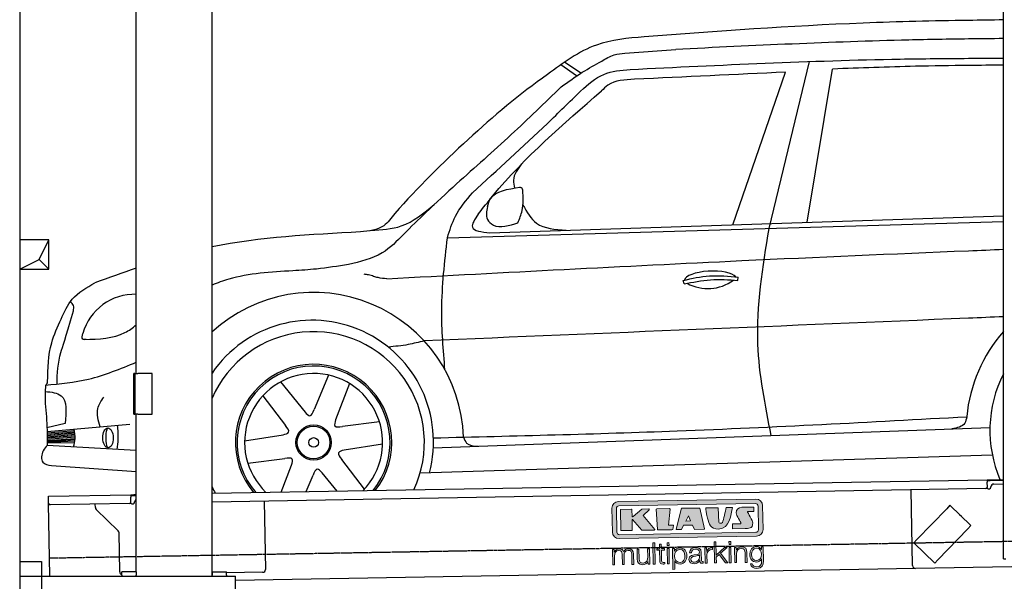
# Model space of a CAD drawing. Header units: millimetres. Extents: x 1073 to 6773, y 5991 to 11616.
# Tile 2 of 4: x 1073 to 4451, y 7995 to 9922. Entities that reach past the tile are written whole.
import ezdxf

# ---------------------------------------------------------------- set-up
doc = ezdxf.new("R2010")
doc.units = ezdxf.units.MM
doc.linetypes.add('GEN3', pattern=[6.25, 5, -1.25])
doc.layers.get('0').update_dxf_attribs({"lineweight": 25})
doc.layers.add('3', color=6, linetype='GEN3', lineweight=25)
doc.layers.add('breakthrough', color=1, linetype='Continuous', lineweight=25)
doc.layers.add('Car', color=10, linetype='Continuous')
doc.layers.add('Logo', color=7, linetype='Continuous')

# ---------------------------------------------------------------- blocks, each defined once
blk = doc.blocks.new('KLAUS')
at = {"layer": 'Logo', "true_color": 0x7b7b7a}
h = blk.add_hatch(color=8, dxfattribs=at)
h.dxf.hatch_style = 2
edge = h.paths.add_edge_path()
edge.add_spline(control_points=[(3.6, 29.09), (2.88, 29.09), (2.3, 28.51), (2.3, 27.8), (2.3, 27.8), (2.3, 16.11), (2.3, 16.11), (2.3, 15.39), (2.88, 14.81), (3.6, 14.81), (3.6, 14.81), (71.16, 14.81), (71.16, 14.81), (71.88, 14.81), (72.46, 15.39), (72.46, 16.11), (72.46, 16.11), (72.46, 27.8), (72.46, 27.8), (72.46, 28.51), (71.88, 29.09), (71.16, 29.09), (71.16, 29.09), (3.6, 29.09), (3.6, 29.09), (3.6, 29.09), (3.6, 29.09), (3.6, 29.09)], knot_values=[0, 0, 0, 0, 1, 1, 1, 2, 2, 2, 3, 3, 3, 4, 4, 4, 5, 5, 5, 6, 6, 6, 7, 7, 7, 8, 8, 8, 9, 9, 9, 9], degree=3, periodic=0)
edge = h.paths.add_edge_path()
edge.add_spline(control_points=[(3.35, 31.23), (3.35, 31.23), (71.47, 31.23), (71.47, 31.23), (73.26, 31.23), (74.71, 29.77), (74.71, 27.99), (74.71, 27.99), (74.71, 16.17), (74.71, 16.17), (74.71, 14.38), (73.26, 12.93), (71.47, 12.93), (71.47, 12.93), (3.35, 12.93), (3.35, 12.93), (1.56, 12.93), (0.11, 14.38), (0.11, 16.17), (0.11, 16.17), (0.11, 27.99), (0.11, 27.99), (0.11, 29.77), (1.56, 31.23), (3.35, 31.23), (3.35, 31.23), (3.35, 31.23), (3.35, 31.23)], knot_values=[0, 0, 0, 0, 1, 1, 1, 2, 2, 2, 3, 3, 3, 4, 4, 4, 5, 5, 5, 6, 6, 6, 7, 7, 7, 8, 8, 8, 9, 9, 9, 9], degree=3, periodic=0)
h = blk.add_hatch(color=8, dxfattribs=at)
h.dxf.hatch_style = 2
edge = h.paths.add_edge_path()
edge.add_spline(control_points=[(4.5, 27.33), (4.5, 27.33), (9.7, 27.33), (9.7, 27.33), (9.84, 27.33), (9.96, 27.22), (9.96, 27.08), (9.96, 27.08), (9.96, 23.69), (9.96, 23.69), (9.96, 23.69), (9.94, 23.64), (10.04, 23.59), (10.14, 23.53), (10.2, 23.57), (10.2, 23.57), (10.2, 23.57), (10.51, 23.75), (10.51, 23.75), (10.51, 23.75), (14.94, 27.33), (14.94, 27.33), (14.94, 27.33), (18.41, 27.33), (18.41, 27.33), (18.41, 27.33), (18.49, 27.33), (18.56, 27.2), (18.65, 27.04), (18.53, 26.91), (18.53, 26.91), (18.53, 26.91), (15.49, 24.11), (15.49, 24.11), (15.49, 24.11), (21.14, 17.06), (21.14, 17.06), (21.14, 17.06), (21.13, 16.91), (21.13, 16.91), (21.08, 16.84), (20.99, 16.82), (20.99, 16.82), (20.99, 16.82), (14.7, 16.82), (14.7, 16.82), (14.7, 16.82), (10.26, 22.17), (10.26, 22.17), (10.26, 22.17), (10.19, 22.24), (10.08, 22.21), (9.97, 22.18), (9.96, 22.11), (9.96, 22.11), (9.96, 22.11), (9.96, 17.08), (9.96, 17.08), (9.96, 16.94), (9.84, 16.82), (9.7, 16.82), (9.7, 16.82), (4.5, 16.82), (4.5, 16.82), (4.36, 16.82), (4.25, 16.94), (4.25, 17.08), (4.25, 17.08), (4.25, 27.08), (4.25, 27.08), (4.25, 27.22), (4.36, 27.33), (4.5, 27.33), (4.5, 27.33), (4.5, 27.33), (4.5, 27.33)], knot_values=[0, 0, 0, 0, 1, 1, 1, 2, 2, 2, 3, 3, 3, 4, 4, 4, 5, 5, 5, 6, 6, 6, 7, 7, 7, 8, 8, 8, 9, 9, 9, 10, 10, 10, 11, 11, 11, 12, 12, 12, 13, 13, 13, 14, 14, 14, 15, 15, 15, 16, 16, 16, 17, 17, 17, 18, 18, 18, 19, 19, 19, 20, 20, 20, 21, 21, 21, 22, 22, 22, 23, 23, 23, 24, 24, 24, 25, 25, 25, 25], degree=3, periodic=0)
h = blk.add_hatch(color=8, dxfattribs=at)
h.dxf.hatch_style = 2
h.paths.add_polyline_path([(22.42, 17.06), (21.97, 27.15), (22.24, 27.33), (28.55, 27.33), (28.86, 26.97), (28.01, 19.08), (30.26, 19.07), (30.44, 18.95), (30.08, 16.95), (29.49, 16.82), (22.6, 16.82)])
h = blk.add_hatch(color=8, dxfattribs=at)
h.paths.add_polyline_path([(36.52, 21.01), (38.93, 21.01), (37.87, 23.57)])
h.paths.add_polyline_path([(34.52, 27.33), (43.65, 27.33), (45.76, 16.94), (45.57, 16.82), (40.83, 16.82), (39.89, 18.95), (35.42, 18.95), (34.27, 16.82), (31.78, 16.82), (31.66, 17)])
h = blk.add_hatch(color=8, dxfattribs=at)
h.dxf.hatch_style = 2
edge = h.paths.add_edge_path()
edge.add_spline(control_points=[(52.69, 27.32), (52.69, 27.32), (52.88, 20.14), (52.88, 20.14), (53.01, 19.89), (53.2, 19.77), (53.43, 19.71), (53.91, 19.59), (54.43, 19.57), (54.64, 20.03), (55.23, 21.34), (56.27, 25.45), (56.6, 27.33), (56.6, 27.33), (59.77, 27.33), (59.77, 27.33), (58.77, 23.9), (58.56, 16.82), (52.63, 16.76), (48.72, 16.72), (48.01, 19.35), (47.27, 22.24), (46.89, 23.68), (46.54, 27.33), (46.54, 27.33), (46.54, 27.33), (52.69, 27.32), (52.69, 27.32), (52.69, 27.32), (52.69, 27.32), (52.69, 27.32)], knot_values=[0, 0, 0, 0, 1, 1, 1, 2, 2, 2, 3, 3, 3, 4, 4, 4, 5, 5, 5, 6, 6, 6, 7, 7, 7, 8, 8, 8, 9, 9, 9, 10, 10, 10, 10], degree=3, periodic=0)
h = blk.add_hatch(color=8, dxfattribs=at)
h.dxf.hatch_style = 2
edge = h.paths.add_edge_path()
edge.add_spline(control_points=[(64.46, 27.33), (64.46, 27.33), (70.31, 27.33), (70.31, 27.33), (70.31, 26.52), (70.31, 26.02), (70.31, 25.12), (70.31, 25.12), (67.3, 25.12), (67.3, 25.12), (67.24, 25.04), (67.25, 25.11), (67.25, 24.91), (67.25, 24.88), (69.73, 20.38), (69.73, 19.57), (69.73, 16.4), (67.22, 16.81), (65.9, 16.82), (65.9, 16.82), (59.59, 16.82), (59.59, 16.82), (59.59, 17.76), (59.59, 18.23), (59.59, 19.14), (59.59, 19.14), (63.75, 19.14), (63.75, 19.14), (63.82, 19.22), (63.81, 19.11), (63.81, 19.31), (63.81, 20.32), (61.58, 23.06), (61.58, 24.63), (61.58, 26.33), (62.83, 27.34), (64.46, 27.33), (64.46, 27.33), (64.46, 27.33), (64.46, 27.33)], knot_values=[0, 0, 0, 0, 1, 1, 1, 2, 2, 2, 3, 3, 3, 4, 4, 4, 5, 5, 5, 6, 6, 6, 7, 7, 7, 8, 8, 8, 9, 9, 9, 10, 10, 10, 11, 11, 11, 12, 12, 12, 13, 13, 13, 13], degree=3, periodic=0)
at = {"layer": 'Logo', "true_color": 0xef7c00}
h = blk.add_hatch(color=30, dxfattribs=at)
h.dxf.hatch_style = 2
h.paths.add_polyline_path([(20.07, 0), (20.99, 0), (20.99, 10.45), (20.07, 10.45)])
h = blk.add_hatch(color=30, dxfattribs=at)
h.dxf.hatch_style = 2
edge = h.paths.add_edge_path()
edge.add_spline(control_points=[(24.22, 9.82), (24.22, 9.82), (23.3, 9.82), (23.3, 9.82), (23.3, 9.82), (23.3, 7.55), (23.3, 7.55), (23.3, 7.55), (21.98, 7.55), (21.98, 7.55), (21.98, 7.55), (21.98, 6.78), (21.98, 6.78), (21.98, 6.78), (23.3, 6.78), (23.3, 6.78), (23.3, 6.78), (23.3, 1.61), (23.3, 1.61), (23.28, 0.32), (23.71, -0.09), (24.94, -0.09), (25.22, -0.09), (25.48, -0.06), (25.76, -0.06), (25.76, -0.06), (25.76, 0.73), (25.76, 0.73), (25.5, 0.7), (25.23, 0.69), (24.97, 0.69), (24.31, 0.73), (24.22, 1.08), (24.22, 1.68), (24.22, 1.68), (24.22, 6.78), (24.22, 6.78), (24.22, 6.78), (25.76, 6.78), (25.76, 6.78), (25.76, 6.78), (25.76, 7.55), (25.76, 7.55), (25.76, 7.55), (24.22, 7.55), (24.22, 7.55), (24.22, 7.55), (24.22, 9.82), (24.22, 9.82), (24.22, 9.82), (24.22, 9.82), (24.22, 9.82)], knot_values=[0, 0, 0, 0, 1, 1, 1, 2, 2, 2, 3, 3, 3, 4, 4, 4, 5, 5, 5, 6, 6, 6, 7, 7, 7, 8, 8, 8, 9, 9, 9, 10, 10, 10, 11, 11, 11, 12, 12, 12, 13, 13, 13, 14, 14, 14, 15, 15, 15, 16, 16, 16, 17, 17, 17, 17], degree=3, periodic=0)
h = blk.add_hatch(color=30, dxfattribs=at)
h.paths.add_polyline_path([(27.1, 0), (28.03, 0), (28.03, 7.55), (27.1, 7.55)])
h.paths.add_polyline_path([(27.1, 8.98), (28.03, 8.98), (28.03, 10.45), (27.1, 10.45)])
h = blk.add_hatch(color=30, dxfattribs=at)
h.dxf.hatch_style = 2
h.paths.add_polyline_path([(50.4, 0), (51.32, 0), (51.32, 2.87), (52.82, 4.11), (55.8, 0), (56.96, 0), (53.52, 4.76), (56.74, 7.55), (55.51, 7.55), (51.32, 3.89), (51.32, 10.45), (50.4, 10.45)])
h = blk.add_hatch(color=30, dxfattribs=at)
h.paths.add_polyline_path([(57.74, 0), (58.66, 0), (58.66, 7.55), (57.74, 7.55)])
h.paths.add_polyline_path([(57.74, 8.98), (58.66, 8.98), (58.66, 10.45), (57.74, 10.45)])
h = blk.add_hatch(color=30, dxfattribs=at)
h.dxf.hatch_style = 2
edge = h.paths.add_edge_path()
edge.add_spline(control_points=[(0, 0), (0, 0), (0.92, 0), (0.92, 0), (0.92, 0), (0.92, 4.22), (0.92, 4.22), (0.94, 5.8), (1.58, 7), (3.18, 7), (4.35, 7), (4.77, 6.15), (4.76, 5.12), (4.76, 5.12), (4.76, 0), (4.76, 0), (4.76, 0), (5.68, 0), (5.68, 0), (5.68, 0), (5.68, 4.27), (5.68, 4.27), (5.68, 5.68), (6.14, 7), (7.73, 7), (9.05, 7), (9.52, 6.32), (9.52, 5.08), (9.52, 5.08), (9.52, 0), (9.52, 0), (9.52, 0), (10.44, 0), (10.44, 0), (10.44, 0), (10.44, 5.12), (10.44, 5.12), (10.44, 6.91), (9.59, 7.77), (7.94, 7.77), (6.94, 7.77), (5.99, 7.29), (5.54, 6.3), (5.26, 7.29), (4.36, 7.77), (3.37, 7.77), (2.17, 7.77), (1.38, 7.19), (0.89, 6.28), (0.89, 6.28), (0.85, 6.28), (0.85, 6.28), (0.85, 6.28), (0.85, 7.55), (0.85, 7.55), (0.85, 7.55), (0, 7.55), (0, 7.55), (0, 7.55), (0, 0), (0, 0), (0, 0), (0, 0), (0, 0)], knot_values=[0, 0, 0, 0, 1, 1, 1, 2, 2, 2, 3, 3, 3, 4, 4, 4, 5, 5, 5, 6, 6, 6, 7, 7, 7, 8, 8, 8, 9, 9, 9, 10, 10, 10, 11, 11, 11, 12, 12, 12, 13, 13, 13, 14, 14, 14, 15, 15, 15, 16, 16, 16, 17, 17, 17, 18, 18, 18, 19, 19, 19, 20, 20, 20, 21, 21, 21, 21], degree=3, periodic=0)
h = blk.add_hatch(color=30, dxfattribs=at)
h.dxf.hatch_style = 2
edge = h.paths.add_edge_path()
edge.add_spline(control_points=[(18.31, 7.55), (18.31, 7.55), (17.39, 7.55), (17.39, 7.55), (17.39, 7.55), (17.39, 3.59), (17.39, 3.59), (17.39, 2.05), (16.7, 0.56), (15.12, 0.56), (13.66, 0.56), (13.15, 1.27), (13.1, 2.64), (13.1, 2.64), (13.1, 7.55), (13.1, 7.55), (13.1, 7.55), (12.18, 7.55), (12.18, 7.55), (12.18, 7.55), (12.18, 2.65), (12.18, 2.65), (12.18, 0.89), (12.93, -0.22), (14.83, -0.22), (15.96, -0.22), (16.95, 0.35), (17.44, 1.36), (17.44, 1.36), (17.47, 1.36), (17.47, 1.36), (17.47, 1.36), (17.47, 0), (17.47, 0), (17.47, 0), (18.31, 0), (18.31, 0), (18.31, 0), (18.31, 7.55), (18.31, 7.55), (18.31, 7.55), (18.31, 7.55), (18.31, 7.55)], knot_values=[0, 0, 0, 0, 1, 1, 1, 2, 2, 2, 3, 3, 3, 4, 4, 4, 5, 5, 5, 6, 6, 6, 7, 7, 7, 8, 8, 8, 9, 9, 9, 10, 10, 10, 11, 11, 11, 12, 12, 12, 13, 13, 13, 14, 14, 14, 14], degree=3, periodic=0)
h = blk.add_hatch(color=30, dxfattribs=at)
edge = h.paths.add_edge_path()
edge.add_spline(control_points=[(35.84, 3.78), (35.84, 2.21), (35.12, 0.56), (33.37, 0.56), (31.4, 0.56), (30.72, 2.21), (30.72, 3.78), (30.72, 5.49), (31.33, 7), (33.37, 7), (35.12, 7), (35.84, 5.34), (35.84, 3.78), (35.84, 3.78), (35.84, 3.78), (35.84, 3.78)], knot_values=[0, 0, 0, 0, 1, 1, 1, 2, 2, 2, 3, 3, 3, 4, 4, 4, 5, 5, 5, 5], degree=3, periodic=0)
edge = h.paths.add_edge_path()
edge.add_spline(control_points=[(29.79, -2.8), (29.79, -2.8), (30.72, -2.8), (30.72, -2.8), (30.72, -2.8), (30.72, 1.43), (30.72, 1.43), (30.72, 1.43), (30.74, 1.43), (30.74, 1.43), (31.14, 0.35), (32.24, -0.22), (33.37, -0.22), (35.66, -0.22), (36.76, 1.64), (36.76, 3.78), (36.76, 5.91), (35.66, 7.77), (33.37, 7.77), (32.15, 7.77), (31.1, 7.14), (30.67, 6.12), (30.67, 6.12), (30.64, 6.12), (30.64, 6.12), (30.64, 6.12), (30.64, 7.55), (30.64, 7.55), (30.64, 7.55), (29.79, 7.55), (29.79, 7.55), (29.79, 7.55), (29.79, -2.8), (29.79, -2.8), (29.79, -2.8), (29.79, -2.8), (29.79, -2.8)], knot_values=[0, 0, 0, 0, 1, 1, 1, 2, 2, 2, 3, 3, 3, 4, 4, 4, 5, 5, 5, 6, 6, 6, 7, 7, 7, 8, 8, 8, 9, 9, 9, 10, 10, 10, 11, 11, 11, 12, 12, 12, 12], degree=3, periodic=0)
h = blk.add_hatch(color=30, dxfattribs=at)
edge = h.paths.add_edge_path()
edge.add_spline(control_points=[(43.03, 2.93), (43.04, 1.45), (41.8, 0.56), (40.39, 0.56), (39.53, 0.56), (38.71, 1.13), (38.71, 2.05), (38.71, 3.53), (40.66, 3.51), (42.22, 3.79), (42.47, 3.84), (42.88, 3.91), (43, 4.13), (43, 4.13), (43.03, 4.13), (43.03, 4.13), (43.03, 4.13), (43.03, 2.93), (43.03, 2.93), (43.03, 2.93), (43.03, 2.93), (43.03, 2.93)], knot_values=[0, 0, 0, 0, 1, 1, 1, 2, 2, 2, 3, 3, 3, 4, 4, 4, 5, 5, 5, 6, 6, 6, 7, 7, 7, 7], degree=3, periodic=0)
edge = h.paths.add_edge_path()
edge.add_spline(control_points=[(39.03, 5.24), (39.06, 6.47), (39.91, 7), (41.05, 7), (42.14, 7), (43.03, 6.69), (43.03, 5.45), (43.03, 4.61), (42.6, 4.51), (41.84, 4.42), (39.85, 4.19), (37.79, 4.11), (37.79, 1.99), (37.79, 0.47), (38.93, -0.22), (40.32, -0.22), (41.77, -0.22), (42.43, 0.34), (43.07, 1.32), (43.07, 1.32), (43.1, 1.32), (43.1, 1.32), (43.1, 0.53), (43.25, 0), (44.19, 0), (44.43, 0), (44.58, 0.01), (44.79, 0.06), (44.79, 0.06), (44.79, 0.83), (44.79, 0.83), (44.71, 0.81), (44.6, 0.78), (44.49, 0.78), (44.13, 0.78), (43.95, 0.98), (43.95, 1.33), (43.95, 1.33), (43.95, 5.34), (43.95, 5.34), (43.95, 7.36), (42.5, 7.77), (41.17, 7.77), (39.44, 7.77), (38.2, 7.01), (38.11, 5.24), (38.11, 5.24), (39.03, 5.24), (39.03, 5.24), (39.03, 5.24), (39.03, 5.24), (39.03, 5.24)], knot_values=[0, 0, 0, 0, 1, 1, 1, 2, 2, 2, 3, 3, 3, 4, 4, 4, 5, 5, 5, 6, 6, 6, 7, 7, 7, 8, 8, 8, 9, 9, 9, 10, 10, 10, 11, 11, 11, 12, 12, 12, 13, 13, 13, 14, 14, 14, 15, 15, 15, 16, 16, 16, 17, 17, 17, 17], degree=3, periodic=0)
h = blk.add_hatch(color=30, dxfattribs=at)
h.dxf.hatch_style = 2
edge = h.paths.add_edge_path()
edge.add_spline(control_points=[(45.79, 0), (45.79, 0), (46.71, 0), (46.71, 0), (46.71, 0), (46.71, 4.03), (46.71, 4.03), (46.71, 5.59), (47.85, 6.82), (49.52, 6.73), (49.52, 6.73), (49.52, 7.66), (49.52, 7.66), (48.16, 7.72), (47.14, 7), (46.67, 5.78), (46.67, 5.78), (46.64, 5.78), (46.64, 5.78), (46.64, 5.78), (46.64, 7.55), (46.64, 7.55), (46.64, 7.55), (45.79, 7.55), (45.79, 7.55), (45.79, 7.55), (45.79, 0), (45.79, 0), (45.79, 0), (45.79, 0), (45.79, 0)], knot_values=[0, 0, 0, 0, 1, 1, 1, 2, 2, 2, 3, 3, 3, 4, 4, 4, 5, 5, 5, 6, 6, 6, 7, 7, 7, 8, 8, 8, 9, 9, 9, 10, 10, 10, 10], degree=3, periodic=0)
h = blk.add_hatch(color=30, dxfattribs=at)
h.dxf.hatch_style = 2
edge = h.paths.add_edge_path()
edge.add_spline(control_points=[(60.41, 0), (60.41, 0), (61.33, 0), (61.33, 0), (61.33, 0), (61.33, 4.41), (61.33, 4.41), (61.36, 5.89), (62.24, 7), (63.7, 7), (65.2, 7), (65.62, 6.02), (65.62, 4.71), (65.62, 4.71), (65.62, 0), (65.62, 0), (65.62, 0), (66.54, 0), (66.54, 0), (66.54, 0), (66.54, 4.86), (66.54, 4.86), (66.54, 6.66), (65.9, 7.77), (63.78, 7.77), (62.71, 7.77), (61.7, 7.16), (61.36, 6.25), (61.36, 6.25), (61.33, 6.25), (61.33, 6.25), (61.33, 6.25), (61.33, 7.55), (61.33, 7.55), (61.33, 7.55), (60.41, 7.55), (60.41, 7.55), (60.41, 7.55), (60.41, 0), (60.41, 0), (60.41, 0), (60.41, 0), (60.41, 0)], knot_values=[0, 0, 0, 0, 1, 1, 1, 2, 2, 2, 3, 3, 3, 4, 4, 4, 5, 5, 5, 6, 6, 6, 7, 7, 7, 8, 8, 8, 9, 9, 9, 10, 10, 10, 11, 11, 11, 12, 12, 12, 13, 13, 13, 14, 14, 14, 14], degree=3, periodic=0)
h = blk.add_hatch(color=30, dxfattribs=at)
edge = h.paths.add_edge_path()
edge.add_spline(control_points=[(71.32, 0.86), (69.62, 0.86), (68.83, 2.34), (68.83, 3.86), (68.83, 5.43), (69.56, 7), (71.32, 7), (73.06, 7), (73.75, 5.34), (73.75, 3.86), (73.75, 2.33), (72.91, 0.86), (71.32, 0.86), (71.32, 0.86), (71.32, 0.86), (71.32, 0.86)], knot_values=[0, 0, 0, 0, 1, 1, 1, 2, 2, 2, 3, 3, 3, 4, 4, 4, 5, 5, 5, 5], degree=3, periodic=0)
edge = h.paths.add_edge_path()
edge.add_spline(control_points=[(74.67, 7.55), (74.67, 7.55), (73.75, 7.55), (73.75, 7.55), (73.75, 7.55), (73.75, 6.25), (73.75, 6.25), (73.75, 6.25), (73.72, 6.25), (73.72, 6.25), (73.35, 7.09), (72.41, 7.77), (71.32, 7.77), (69.13, 7.77), (67.9, 6.05), (67.9, 3.97), (67.9, 1.82), (68.9, 0.09), (71.32, 0.09), (72.4, 0.09), (73.29, 0.72), (73.72, 1.64), (73.72, 1.64), (73.75, 1.64), (73.75, 1.64), (73.75, 1.64), (73.75, 0.61), (73.75, 0.61), (73.75, -1.23), (73.01, -2.24), (71.32, -2.24), (70.29, -2.24), (69.31, -1.85), (69.1, -0.73), (69.1, -0.73), (68.18, -0.73), (68.18, -0.73), (68.31, -2.34), (69.81, -3.02), (71.32, -3.02), (73.79, -3.02), (74.65, -1.64), (74.67, 0.61), (74.67, 0.61), (74.67, 7.55), (74.67, 7.55), (74.67, 7.55), (74.67, 7.55), (74.67, 7.55)], knot_values=[0, 0, 0, 0, 1, 1, 1, 2, 2, 2, 3, 3, 3, 4, 4, 4, 5, 5, 5, 6, 6, 6, 7, 7, 7, 8, 8, 8, 9, 9, 9, 10, 10, 10, 11, 11, 11, 12, 12, 12, 13, 13, 13, 14, 14, 14, 15, 15, 15, 16, 16, 16, 16], degree=3, periodic=0)
at = {"layer": 'Logo', "lineweight": 0}
for points in [[(22.42, 17.06), (21.97, 27.15), (22.24, 27.33), (28.55, 27.33), (28.86, 26.97), (28.01, 19.08), (30.26, 19.07), (30.44, 18.95), (30.08, 16.95), (29.49, 16.82), (22.6, 16.82), (22.42, 17.06), (22.42, 17.06)], [(34.52, 27.33), (43.65, 27.33), (45.76, 16.94), (45.57, 16.82), (40.83, 16.82), (39.89, 18.95), (35.42, 18.95), (34.27, 16.82), (31.78, 16.82), (31.66, 17), (34.52, 27.33), (34.52, 27.33)], [(36.52, 21.01), (38.93, 21.01), (37.87, 23.57), (36.52, 21.01), (36.52, 21.01)], [(20.07, 0), (20.99, 0), (20.99, 10.45), (20.07, 10.45), (20.07, 0), (20.07, 0)], [(27.1, 8.98), (28.03, 8.98), (28.03, 10.45), (27.1, 10.45), (27.1, 8.98), (27.1, 8.98)], [(50.4, 0), (51.32, 0), (51.32, 2.87), (52.82, 4.11), (55.8, 0), (56.96, 0), (53.52, 4.76), (56.74, 7.55), (55.51, 7.55), (51.32, 3.89), (51.32, 10.45), (50.4, 10.45), (50.4, 0), (50.4, 0)], [(57.74, 8.98), (58.66, 8.98), (58.66, 10.45), (57.74, 10.45), (57.74, 8.98), (57.74, 8.98)], [(27.1, 0), (28.03, 0), (28.03, 7.55), (27.1, 7.55), (27.1, 0), (27.1, 0)], [(57.74, 0), (58.66, 0), (58.66, 7.55), (57.74, 7.55), (57.74, 0), (57.74, 0)]]:
    blk.add_lwpolyline(points, dxfattribs=at)
for points, knots in [([(3.35, 31.23), (3.35, 31.23), (71.47, 31.23), (71.47, 31.23), (73.26, 31.23), (74.71, 29.77), (74.71, 27.99), (74.71, 27.99), (74.71, 16.17), (74.71, 16.17), (74.71, 14.38), (73.26, 12.93), (71.47, 12.93), (71.47, 12.93), (3.35, 12.93), (3.35, 12.93), (1.56, 12.93), (0.11, 14.38), (0.11, 16.17), (0.11, 16.17), (0.11, 27.99), (0.11, 27.99), (0.11, 29.77), (1.56, 31.23), (3.35, 31.23), (3.35, 31.23), (3.35, 31.23), (3.35, 31.23)], [0, 0, 0, 0, 1, 1, 1, 2, 2, 2, 3, 3, 3, 4, 4, 4, 5, 5, 5, 6, 6, 6, 7, 7, 7, 8, 8, 8, 9, 9, 9, 9]), ([(3.6, 29.09), (2.88, 29.09), (2.3, 28.51), (2.3, 27.8), (2.3, 27.8), (2.3, 16.11), (2.3, 16.11), (2.3, 15.39), (2.88, 14.81), (3.6, 14.81), (3.6, 14.81), (71.16, 14.81), (71.16, 14.81), (71.88, 14.81), (72.46, 15.39), (72.46, 16.11), (72.46, 16.11), (72.46, 27.8), (72.46, 27.8), (72.46, 28.51), (71.88, 29.09), (71.16, 29.09), (71.16, 29.09), (3.6, 29.09), (3.6, 29.09), (3.6, 29.09), (3.6, 29.09), (3.6, 29.09)], [0, 0, 0, 0, 1, 1, 1, 2, 2, 2, 3, 3, 3, 4, 4, 4, 5, 5, 5, 6, 6, 6, 7, 7, 7, 8, 8, 8, 9, 9, 9, 9]), ([(4.5, 27.33), (4.5, 27.33), (9.7, 27.33), (9.7, 27.33), (9.84, 27.33), (9.96, 27.22), (9.96, 27.08), (9.96, 27.08), (9.96, 23.69), (9.96, 23.69), (9.96, 23.69), (9.94, 23.64), (10.04, 23.59), (10.14, 23.53), (10.2, 23.57), (10.2, 23.57), (10.2, 23.57), (10.51, 23.75), (10.51, 23.75), (10.51, 23.75), (14.94, 27.33), (14.94, 27.33), (14.94, 27.33), (18.41, 27.33), (18.41, 27.33), (18.41, 27.33), (18.49, 27.33), (18.56, 27.2), (18.65, 27.04), (18.53, 26.91), (18.53, 26.91), (18.53, 26.91), (15.49, 24.11), (15.49, 24.11), (15.49, 24.11), (21.14, 17.06), (21.14, 17.06), (21.14, 17.06), (21.13, 16.91), (21.13, 16.91), (21.08, 16.84), (20.99, 16.82), (20.99, 16.82), (20.99, 16.82), (14.7, 16.82), (14.7, 16.82), (14.7, 16.82), (10.26, 22.17), (10.26, 22.17), (10.26, 22.17), (10.19, 22.24), (10.08, 22.21), (9.97, 22.18), (9.96, 22.11), (9.96, 22.11), (9.96, 22.11), (9.96, 17.08), (9.96, 17.08), (9.96, 16.94), (9.84, 16.82), (9.7, 16.82), (9.7, 16.82), (4.5, 16.82), (4.5, 16.82), (4.36, 16.82), (4.25, 16.94), (4.25, 17.08), (4.25, 17.08), (4.25, 27.08), (4.25, 27.08), (4.25, 27.22), (4.36, 27.33), (4.5, 27.33), (4.5, 27.33), (4.5, 27.33), (4.5, 27.33)], [0, 0, 0, 0, 1, 1, 1, 2, 2, 2, 3, 3, 3, 4, 4, 4, 5, 5, 5, 6, 6, 6, 7, 7, 7, 8, 8, 8, 9, 9, 9, 10, 10, 10, 11, 11, 11, 12, 12, 12, 13, 13, 13, 14, 14, 14, 15, 15, 15, 16, 16, 16, 17, 17, 17, 18, 18, 18, 19, 19, 19, 20, 20, 20, 21, 21, 21, 22, 22, 22, 23, 23, 23, 24, 24, 24, 25, 25, 25, 25]), ([(52.69, 27.32), (52.69, 27.32), (52.88, 20.14), (52.88, 20.14), (53.01, 19.89), (53.2, 19.77), (53.43, 19.71), (53.91, 19.59), (54.43, 19.57), (54.64, 20.03), (55.23, 21.34), (56.27, 25.45), (56.6, 27.33), (56.6, 27.33), (59.77, 27.33), (59.77, 27.33), (58.77, 23.9), (58.56, 16.82), (52.63, 16.76), (48.72, 16.72), (48.01, 19.35), (47.27, 22.24), (46.89, 23.68), (46.54, 27.33), (46.54, 27.33), (46.54, 27.33), (52.69, 27.32), (52.69, 27.32), (52.69, 27.32), (52.69, 27.32), (52.69, 27.32)], [0, 0, 0, 0, 1, 1, 1, 2, 2, 2, 3, 3, 3, 4, 4, 4, 5, 5, 5, 6, 6, 6, 7, 7, 7, 8, 8, 8, 9, 9, 9, 10, 10, 10, 10]), ([(64.46, 27.33), (64.46, 27.33), (70.31, 27.33), (70.31, 27.33), (70.31, 26.52), (70.31, 26.02), (70.31, 25.12), (70.31, 25.12), (67.3, 25.12), (67.3, 25.12), (67.24, 25.04), (67.25, 25.11), (67.25, 24.91), (67.25, 24.88), (69.73, 20.38), (69.73, 19.57), (69.73, 16.4), (67.22, 16.81), (65.9, 16.82), (65.9, 16.82), (59.59, 16.82), (59.59, 16.82), (59.59, 17.76), (59.59, 18.23), (59.59, 19.14), (59.59, 19.14), (63.75, 19.14), (63.75, 19.14), (63.82, 19.22), (63.81, 19.11), (63.81, 19.31), (63.81, 20.32), (61.58, 23.06), (61.58, 24.63), (61.58, 26.33), (62.83, 27.34), (64.46, 27.33), (64.46, 27.33), (64.46, 27.33), (64.46, 27.33)], [0, 0, 0, 0, 1, 1, 1, 2, 2, 2, 3, 3, 3, 4, 4, 4, 5, 5, 5, 6, 6, 6, 7, 7, 7, 8, 8, 8, 9, 9, 9, 10, 10, 10, 11, 11, 11, 12, 12, 12, 13, 13, 13, 13]), ([(24.22, 9.82), (24.22, 9.82), (23.3, 9.82), (23.3, 9.82), (23.3, 9.82), (23.3, 7.55), (23.3, 7.55), (23.3, 7.55), (21.98, 7.55), (21.98, 7.55), (21.98, 7.55), (21.98, 6.78), (21.98, 6.78), (21.98, 6.78), (23.3, 6.78), (23.3, 6.78), (23.3, 6.78), (23.3, 1.61), (23.3, 1.61), (23.28, 0.32), (23.71, -0.09), (24.94, -0.09), (25.22, -0.09), (25.48, -0.06), (25.76, -0.06), (25.76, -0.06), (25.76, 0.73), (25.76, 0.73), (25.5, 0.7), (25.23, 0.69), (24.97, 0.69), (24.31, 0.73), (24.22, 1.08), (24.22, 1.68), (24.22, 1.68), (24.22, 6.78), (24.22, 6.78), (24.22, 6.78), (25.76, 6.78), (25.76, 6.78), (25.76, 6.78), (25.76, 7.55), (25.76, 7.55), (25.76, 7.55), (24.22, 7.55), (24.22, 7.55), (24.22, 7.55), (24.22, 9.82), (24.22, 9.82), (24.22, 9.82), (24.22, 9.82), (24.22, 9.82)], [0, 0, 0, 0, 1, 1, 1, 2, 2, 2, 3, 3, 3, 4, 4, 4, 5, 5, 5, 6, 6, 6, 7, 7, 7, 8, 8, 8, 9, 9, 9, 10, 10, 10, 11, 11, 11, 12, 12, 12, 13, 13, 13, 14, 14, 14, 15, 15, 15, 16, 16, 16, 17, 17, 17, 17]), ([(0, 0), (0, 0), (0.92, 0), (0.92, 0), (0.92, 0), (0.92, 4.22), (0.92, 4.22), (0.94, 5.8), (1.58, 7), (3.18, 7), (4.35, 7), (4.77, 6.15), (4.76, 5.12), (4.76, 5.12), (4.76, 0), (4.76, 0), (4.76, 0), (5.68, 0), (5.68, 0), (5.68, 0), (5.68, 4.27), (5.68, 4.27), (5.68, 5.68), (6.14, 7), (7.73, 7), (9.05, 7), (9.52, 6.32), (9.52, 5.08), (9.52, 5.08), (9.52, 0), (9.52, 0), (9.52, 0), (10.44, 0), (10.44, 0), (10.44, 0), (10.44, 5.12), (10.44, 5.12), (10.44, 6.91), (9.59, 7.77), (7.94, 7.77), (6.94, 7.77), (5.99, 7.29), (5.54, 6.3), (5.26, 7.29), (4.36, 7.77), (3.37, 7.77), (2.17, 7.77), (1.38, 7.19), (0.89, 6.28), (0.89, 6.28), (0.85, 6.28), (0.85, 6.28), (0.85, 6.28), (0.85, 7.55), (0.85, 7.55), (0.85, 7.55), (0, 7.55), (0, 7.55), (0, 7.55), (0, 0), (0, 0), (0, 0), (0, 0), (0, 0)], [0, 0, 0, 0, 1, 1, 1, 2, 2, 2, 3, 3, 3, 4, 4, 4, 5, 5, 5, 6, 6, 6, 7, 7, 7, 8, 8, 8, 9, 9, 9, 10, 10, 10, 11, 11, 11, 12, 12, 12, 13, 13, 13, 14, 14, 14, 15, 15, 15, 16, 16, 16, 17, 17, 17, 18, 18, 18, 19, 19, 19, 20, 20, 20, 21, 21, 21, 21]), ([(18.31, 7.55), (18.31, 7.55), (17.39, 7.55), (17.39, 7.55), (17.39, 7.55), (17.39, 3.59), (17.39, 3.59), (17.39, 2.05), (16.7, 0.56), (15.12, 0.56), (13.66, 0.56), (13.15, 1.27), (13.1, 2.64), (13.1, 2.64), (13.1, 7.55), (13.1, 7.55), (13.1, 7.55), (12.18, 7.55), (12.18, 7.55), (12.18, 7.55), (12.18, 2.65), (12.18, 2.65), (12.18, 0.89), (12.93, -0.22), (14.83, -0.22), (15.96, -0.22), (16.95, 0.35), (17.44, 1.36), (17.44, 1.36), (17.47, 1.36), (17.47, 1.36), (17.47, 1.36), (17.47, 0), (17.47, 0), (17.47, 0), (18.31, 0), (18.31, 0), (18.31, 0), (18.31, 7.55), (18.31, 7.55), (18.31, 7.55), (18.31, 7.55), (18.31, 7.55)], [0, 0, 0, 0, 1, 1, 1, 2, 2, 2, 3, 3, 3, 4, 4, 4, 5, 5, 5, 6, 6, 6, 7, 7, 7, 8, 8, 8, 9, 9, 9, 10, 10, 10, 11, 11, 11, 12, 12, 12, 13, 13, 13, 14, 14, 14, 14]), ([(29.79, -2.8), (29.79, -2.8), (30.72, -2.8), (30.72, -2.8), (30.72, -2.8), (30.72, 1.43), (30.72, 1.43), (30.72, 1.43), (30.74, 1.43), (30.74, 1.43), (31.14, 0.35), (32.24, -0.22), (33.37, -0.22), (35.66, -0.22), (36.76, 1.64), (36.76, 3.78), (36.76, 5.91), (35.66, 7.77), (33.37, 7.77), (32.15, 7.77), (31.1, 7.14), (30.67, 6.12), (30.67, 6.12), (30.64, 6.12), (30.64, 6.12), (30.64, 6.12), (30.64, 7.55), (30.64, 7.55), (30.64, 7.55), (29.79, 7.55), (29.79, 7.55), (29.79, 7.55), (29.79, -2.8), (29.79, -2.8), (29.79, -2.8), (29.79, -2.8), (29.79, -2.8)], [0, 0, 0, 0, 1, 1, 1, 2, 2, 2, 3, 3, 3, 4, 4, 4, 5, 5, 5, 6, 6, 6, 7, 7, 7, 8, 8, 8, 9, 9, 9, 10, 10, 10, 11, 11, 11, 12, 12, 12, 12]), ([(35.84, 3.78), (35.84, 2.21), (35.12, 0.56), (33.37, 0.56), (31.4, 0.56), (30.72, 2.21), (30.72, 3.78), (30.72, 5.49), (31.33, 7), (33.37, 7), (35.12, 7), (35.84, 5.34), (35.84, 3.78), (35.84, 3.78), (35.84, 3.78), (35.84, 3.78)], [0, 0, 0, 0, 1, 1, 1, 2, 2, 2, 3, 3, 3, 4, 4, 4, 5, 5, 5, 5]), ([(39.03, 5.24), (39.06, 6.47), (39.91, 7), (41.05, 7), (42.14, 7), (43.03, 6.69), (43.03, 5.45), (43.03, 4.61), (42.6, 4.51), (41.84, 4.42), (39.85, 4.19), (37.79, 4.11), (37.79, 1.99), (37.79, 0.47), (38.93, -0.22), (40.32, -0.22), (41.77, -0.22), (42.43, 0.34), (43.07, 1.32), (43.07, 1.32), (43.1, 1.32), (43.1, 1.32), (43.1, 0.53), (43.25, 0), (44.19, 0), (44.43, 0), (44.58, 0.01), (44.79, 0.06), (44.79, 0.06), (44.79, 0.83), (44.79, 0.83), (44.71, 0.81), (44.6, 0.78), (44.49, 0.78), (44.13, 0.78), (43.95, 0.98), (43.95, 1.33), (43.95, 1.33), (43.95, 5.34), (43.95, 5.34), (43.95, 7.36), (42.5, 7.77), (41.17, 7.77), (39.44, 7.77), (38.2, 7.01), (38.11, 5.24), (38.11, 5.24), (39.03, 5.24), (39.03, 5.24), (39.03, 5.24), (39.03, 5.24), (39.03, 5.24)], [0, 0, 0, 0, 1, 1, 1, 2, 2, 2, 3, 3, 3, 4, 4, 4, 5, 5, 5, 6, 6, 6, 7, 7, 7, 8, 8, 8, 9, 9, 9, 10, 10, 10, 11, 11, 11, 12, 12, 12, 13, 13, 13, 14, 14, 14, 15, 15, 15, 16, 16, 16, 17, 17, 17, 17]), ([(45.79, 0), (45.79, 0), (46.71, 0), (46.71, 0), (46.71, 0), (46.71, 4.03), (46.71, 4.03), (46.71, 5.59), (47.85, 6.82), (49.52, 6.73), (49.52, 6.73), (49.52, 7.66), (49.52, 7.66), (48.16, 7.72), (47.14, 7), (46.67, 5.78), (46.67, 5.78), (46.64, 5.78), (46.64, 5.78), (46.64, 5.78), (46.64, 7.55), (46.64, 7.55), (46.64, 7.55), (45.79, 7.55), (45.79, 7.55), (45.79, 7.55), (45.79, 0), (45.79, 0), (45.79, 0), (45.79, 0), (45.79, 0)], [0, 0, 0, 0, 1, 1, 1, 2, 2, 2, 3, 3, 3, 4, 4, 4, 5, 5, 5, 6, 6, 6, 7, 7, 7, 8, 8, 8, 9, 9, 9, 10, 10, 10, 10]), ([(60.41, 0), (60.41, 0), (61.33, 0), (61.33, 0), (61.33, 0), (61.33, 4.41), (61.33, 4.41), (61.36, 5.89), (62.24, 7), (63.7, 7), (65.2, 7), (65.62, 6.02), (65.62, 4.71), (65.62, 4.71), (65.62, 0), (65.62, 0), (65.62, 0), (66.54, 0), (66.54, 0), (66.54, 0), (66.54, 4.86), (66.54, 4.86), (66.54, 6.66), (65.9, 7.77), (63.78, 7.77), (62.71, 7.77), (61.7, 7.16), (61.36, 6.25), (61.36, 6.25), (61.33, 6.25), (61.33, 6.25), (61.33, 6.25), (61.33, 7.55), (61.33, 7.55), (61.33, 7.55), (60.41, 7.55), (60.41, 7.55), (60.41, 7.55), (60.41, 0), (60.41, 0), (60.41, 0), (60.41, 0), (60.41, 0)], [0, 0, 0, 0, 1, 1, 1, 2, 2, 2, 3, 3, 3, 4, 4, 4, 5, 5, 5, 6, 6, 6, 7, 7, 7, 8, 8, 8, 9, 9, 9, 10, 10, 10, 11, 11, 11, 12, 12, 12, 13, 13, 13, 14, 14, 14, 14]), ([(74.67, 7.55), (74.67, 7.55), (73.75, 7.55), (73.75, 7.55), (73.75, 7.55), (73.75, 6.25), (73.75, 6.25), (73.75, 6.25), (73.72, 6.25), (73.72, 6.25), (73.35, 7.09), (72.41, 7.77), (71.32, 7.77), (69.13, 7.77), (67.9, 6.05), (67.9, 3.97), (67.9, 1.82), (68.9, 0.09), (71.32, 0.09), (72.4, 0.09), (73.29, 0.72), (73.72, 1.64), (73.72, 1.64), (73.75, 1.64), (73.75, 1.64), (73.75, 1.64), (73.75, 0.61), (73.75, 0.61), (73.75, -1.23), (73.01, -2.24), (71.32, -2.24), (70.29, -2.24), (69.31, -1.85), (69.1, -0.73), (69.1, -0.73), (68.18, -0.73), (68.18, -0.73), (68.31, -2.34), (69.81, -3.02), (71.32, -3.02), (73.79, -3.02), (74.65, -1.64), (74.67, 0.61), (74.67, 0.61), (74.67, 7.55), (74.67, 7.55), (74.67, 7.55), (74.67, 7.55), (74.67, 7.55)], [0, 0, 0, 0, 1, 1, 1, 2, 2, 2, 3, 3, 3, 4, 4, 4, 5, 5, 5, 6, 6, 6, 7, 7, 7, 8, 8, 8, 9, 9, 9, 10, 10, 10, 11, 11, 11, 12, 12, 12, 13, 13, 13, 14, 14, 14, 15, 15, 15, 16, 16, 16, 16]), ([(71.32, 0.86), (69.62, 0.86), (68.83, 2.34), (68.83, 3.86), (68.83, 5.43), (69.56, 7), (71.32, 7), (73.06, 7), (73.75, 5.34), (73.75, 3.86), (73.75, 2.33), (72.91, 0.86), (71.32, 0.86), (71.32, 0.86), (71.32, 0.86), (71.32, 0.86)], [0, 0, 0, 0, 1, 1, 1, 2, 2, 2, 3, 3, 3, 4, 4, 4, 5, 5, 5, 5]), ([(43.03, 2.93), (43.04, 1.45), (41.8, 0.56), (40.39, 0.56), (39.53, 0.56), (38.71, 1.13), (38.71, 2.05), (38.71, 3.53), (40.66, 3.51), (42.22, 3.79), (42.47, 3.84), (42.88, 3.91), (43, 4.13), (43, 4.13), (43.03, 4.13), (43.03, 4.13), (43.03, 4.13), (43.03, 2.93), (43.03, 2.93), (43.03, 2.93), (43.03, 2.93), (43.03, 2.93)], [0, 0, 0, 0, 1, 1, 1, 2, 2, 2, 3, 3, 3, 4, 4, 4, 5, 5, 5, 6, 6, 6, 7, 7, 7, 7])]:
    blk.add_open_spline(points, degree=3, knots=knots, dxfattribs=at)

msp = doc.modelspace()

# ---------------------------------------------------------------- linework, layer by layer
for p, q in [((1072.8, 11115.9), (1072.8, 6165.9)), ((1472.8, 8708), (1472.8, 10333)), ((1732.8, 8013), (1732.8, 10333)), ((4447.6, 8072.5), (4447.6, 9969.5)), ((1467.8, 8708), (1463.8, 8708)), ((1463.8, 8568), (1463.8, 8708)), ((1467.8, 8708), (1477.8, 8708)), ((1467.8, 8708), (1467.8, 8568)), ((1527.8, 8708), (1477.8, 8708)), ((1527.8, 8568), (1527.8, 8708)), ((1463.8, 8568), (1467.8, 8568)), ((1477.8, 8568), (1467.8, 8568)), ((1472.8, 8027.8), (1472.8, 8568)), ((1477.8, 8568), (1527.8, 8568)), ((1732.8, 8297.1), (4392.1, 8343.5)), ((4392.1, 8343.5), (4402.1, 8343.7)), ((4392.1, 8343.5), (4392.2, 8335.5)), ((4402.1, 8343.7), (4447.6, 8344.5)), ((4387.6, 8313.4), (1732.8, 8267.1)), ((4402.2, 8339.7), (4392.2, 8339.5)), ((4392.5, 8318.5), (4392.2, 8335.5)), ((4395.1, 8312.5), (4400.1, 8312.6)), ((4447.6, 8340.5), (4402.2, 8339.7)), ((4405, 8317.7), (4405, 8318.7)), ((4414.8, 8328.9), (4447.6, 8329.5)), ((1171.6, 8287.3), (1454, 8292.2)), ((1171.7, 8279.3), (1171.6, 8287.3)), ((1172, 8262.3), (1171.7, 8279.3)), ((1454, 8292.2), (1464, 8292.4)), ((1454, 8292.2), (1454.2, 8284.2)), ((1464.1, 8288.4), (1454.1, 8288.2)), ((1454.5, 8267.2), (1454.2, 8284.2)), ((1464, 8292.4), (1472.8, 8292.5)), ((1472.8, 8288.5), (1464.1, 8288.4)), ((4136.2, 8049), (4131.7, 8308.9)), ((1176.4, 8013), (1172, 8262.3)), ((1449.6, 8262.1), (1177.1, 8257.4)), ((1332.3, 8248.2), (1332.1, 8260.1)), ((1457.1, 8261.3), (1462.1, 8261.3)), ((1467, 8266.4), (1467, 8267.4)), ((1912, 8270.2), (1916.1, 8036.2)), ((4150.9, 8138.6), (4253.1, 8244.3)), ((4264.2, 8255.8), (4253.1, 8244.3)), ((4264.2, 8255.8), (4336.1, 8186.4)), ((1410.8, 8168.4), (1335.3, 8241.2)), ((4297.2, 8224.6), (4303.7, 8218.3)), ((4325, 8174.8), (4222.9, 8069.1)), ((4325, 8174.8), (4336.1, 8186.4)), ((1416.1, 8027.5), (1413.8, 8161.3)), ((4150.9, 8138.6), (4139.8, 8127.1)), ((4211.8, 8057.6), (4139.8, 8127.1)), ((4447.6, 8072.5), (4447.6, 8097.5)), ((1072.8, 8063), (1147.8, 8063)), ((1147.8, 8063), (1147.8, 7858)), ((4476.5, 8044.9), (4146.4, 8039.2)), ((4211.8, 8057.6), (4222.9, 8069.1)), ((4447.6, 8072.5), (4455.6, 8072.5)), ((1072.8, 8013), (1812.8, 8013)), ((1472.8, 8028), (1422.8, 8028)), ((1422.8, 8016), (1422.8, 8028)), ((1422.8, 8016), (1422.8, 8013)), ((1472.8, 8027.8), (1472.8, 8016)), ((1472.8, 8013), (1472.8, 8016)), ((1732.8, 8028), (1782.8, 8028)), ((1732.8, 8027.8), (1732.8, 8016)), ((1732.8, 8013), (1732.8, 8016)), ((1782.8, 8016), (1782.8, 8028)), ((1906.2, 8026.1), (1782.8, 8023.9)), ((1782.8, 8016), (1782.8, 8013)), ((4146.4, 8039.2), (1812.8, 7998.4)), ((1812.8, 7908), (1812.8, 8013))]:
    msp.add_line(p, q)
for centre, radius, start, end in [((4387.5, 8318.4), 5, 271, 1), ((4395, 8317.5), 5, 214.2367, 271), ((4400, 8317.6), 5, 271, 1), ((4415, 8318.9), 10, 91, 181), ((1477, 8267.6), 10, 114.7874, 181), ((1177, 8262.4), 5, 181, 271), ((1342.3, 8248.4), 10, 181, 226), ((1449.5, 8267.1), 5, 271, 1), ((1457, 8266.3), 5, 214.2367, 271), ((1462, 8266.3), 5, 271, 1), ((4296.6, 8223.9), 1, 46, 106), ((4303, 8217.6), 1, 346, 46), ((1403.8, 8161.2), 10, 1, 46), ((4146.2, 8049.2), 10, 181, 271), ((1426.1, 8027.7), 10, 181, 250.2934), ((1906.1, 8036.1), 10, 271, 1)]:
    msp.add_arc(centre, radius, start, end)
at = {"layer": '3'}
msp.add_line((1175.3, 8075.3), (6230.4, 8163.5), dxfattribs=at)
at = {"layer": 'breakthrough'}
for p, q in [((1140.1, 9098.9), (1172.8, 9165.9)), ((1072.8, 9065.9), (1140.1, 9098.9)), ((1139.9, 9098.7), (1172.8, 9065.9))]:
    msp.add_line(p, q, dxfattribs=at)
msp.add_lwpolyline([(1172.8, 9165.9), (1072.8, 9165.9), (1072.8, 9065.9), (1172.8, 9065.9)], close=True, dxfattribs=at)
at = {"layer": 'Car'}
for p, q in [((3148.7, 9807.1), (3323.3, 9819.6)), ((2982.9, 9729), (2929.3, 9767.1)), ((2997.4, 9737.9), (2942.2, 9776)), ((3643.5, 9205.5), (3782.4, 9778.1)), ((3519.3, 9218.3), (3700.3, 9741.5)), ((3774, 9226.8), (3861.3, 9752.3)), ((2540.4, 9173.6), (4447.6, 9228.9)), ((2685.3, 9190.7), (4447.6, 9249.1)), ((3352, 9015.2), (3348.8, 9027.2)), ((3536.8, 9027.3), (3538.1, 9038.4)), ((2132.4, 8702.5), (2083.1, 8584.2)), ((1967.6, 8679.2), (2051.6, 8575.5)), ((2204.3, 8673.6), (2156.4, 8549)), ((1906.6, 8631.4), (1984.5, 8529.6)), ((1228.6, 8536.4), (1166.4, 8521.7)), ((1166.8, 8508.9), (1450.9, 8533.7)), ((2306.9, 8542.5), (2179.7, 8526)), ((2491.7, 8452.8), (4401.4, 8522.4)), ((1166.9, 8504.5), (1260.4, 8512.2)), ((1166.9, 8500.3), (1261.1, 8508.4)), ((1167, 8495.7), (1261.7, 8504.5)), ((1167, 8491.3), (1262.4, 8499.6)), ((1167, 8486.8), (1262.8, 8495.1)), ((1167, 8482.6), (1263.1, 8490.3)), ((1167, 8477.8), (1263.1, 8485.3)), ((1167, 8474.8), (1262.9, 8481.3)), ((1844.5, 8477.1), (1976.3, 8497.9)), ((1472.8, 8443.8), (1166.9, 8461.2)), ((1167, 8472.4), (1262.3, 8476.5)), ((1167, 8469.6), (1261.3, 8470.9)), ((2317.7, 8465.8), (2185.9, 8445)), ((1855.3, 8400.3), (1982.5, 8416.8)), ((2255.6, 8311.5), (2177.7, 8413.3)), ((2446.4, 8367), (4409.5, 8429.4)), ((1181.6, 8391.9), (1472.8, 8372.4)), ((1970.2, 8301.2), (2005.8, 8393.9)), ((2055.7, 8302.7), (2079.1, 8358.7)), ((2161.5, 8304.6), (2110.6, 8367.4))]:
    msp.add_line(p, q, dxfattribs=at)
for radius in [60.5, 56.2, 16.6]:
    msp.add_circle((2081.1, 8471.4), radius, dxfattribs=at)
for centre, radius, start, end in [((2081.1, 8471.4), 514.8, 2.0294, 132.5834), ((1466.7, 8795.6), 184.1, 88.0978, 164.3568), ((2076.2, 8474.5), 416.1, 345.0992, 145.6244), ((2081.1, 8471.4), 380, 334.7143, 156.4563), ((4837.4, 8511.2), 517.9, 138.8326, 174.5949), ((2081.1, 8471.4), 268.2, 322.1433, 219.8567), ((2081.1, 8471.4), 262.3, 321.0909, 220.9091), ((2081.1, 8471.4), 236.7, 315.6968, 226.3032), ((4832.1, 8512.8), 430.8, 153.2053, 203.0386), ((1153.4, 8680.9), 15.2, 302.257, 354.4804), ((2081.1, 8471.4), 380, 203.5437, 207.2857)]:
    msp.add_arc(centre, radius, start, end, dxfattribs=at)
for centre, major_axis, ratio, start_param, end_param in [((3442.3, 9029.3), (-89.3, -3.5), 0.334439, 3.361637, 6.204698), ((3416.1, 9422.3), (-27, 422.9), 0.577039, 2.810127, 3.47809), ((1375.8, 8487.1), (0.1, -34.1), 0.233483, 3.213864, 6.355457)]:
    msp.add_ellipse(centre, major_axis=major_axis, ratio=ratio, start_param=start_param, end_param=end_param, dxfattribs=at)
msp.add_ellipse((1375.8, 8487.1), major_axis=(0.6, -34), ratio=0.523501, dxfattribs=at)
for points, knots in [([(4447.6, 9920.7), (4407.5, 9920.2), (4367.4, 9919.6), (4327.4, 9919.1), (4327.4, 9919.1), (4327.3, 9919.1), (4327.3, 9919.1), (4207.2, 9917.5), (3836.2, 9908.4), (3465.8, 9882.2), (3215.3, 9862.8)], [97.682972, 97.682972, 97.682972, 97.682972, 109.706621, 109.706621, 109.706621, 109.712885, 109.712885, 109.712885, 145.776701, 221.098509, 221.098509, 221.098509, 221.098509]), ([(4447.6, 9856.8), (4407.5, 9856.3), (4367.4, 9855.8), (4327.3, 9855.3), (4327.3, 9855.3), (4327.3, 9855.3), (4327.3, 9855.3), (4259.2, 9854.5), (3924.4, 9848.6), (3589.8, 9832.5), (3323.3, 9819.6)], [1005.941176, 1005.941176, 1005.941176, 1005.941176, 1126.220155, 1126.220155, 1126.220155, 1126.220207, 1126.220207, 1126.220207, 1330.725291, 2130.93325, 2130.93325, 2130.93325, 2130.93325]), ([(3167.1, 9750.9), (3476, 9766), (3862.8, 9784.8), (4249.9, 9788.7), (4327.3, 9789), (4327.4, 9789), (4327.4, 9789), (4327.4, 9789), (4367.5, 9789.2), (4407.5, 9789.3), (4447.6, 9789.5)], [0, 0, 0, 0, 92.757075, 116.162876, 116.162876, 116.162876, 116.171362, 116.171362, 116.171362, 128.286815, 128.286815, 128.286815, 128.286815]), ([(4447.6, 9765.6), (4407.5, 9765.2), (4367.4, 9764.8), (4327.4, 9764.4), (4327.4, 9764.4), (4327.3, 9764.4), (4327.3, 9764.4), (4266.8, 9763.8), (4111.4, 9761.6), (3956.1, 9755.9), (3861.3, 9752.3)], [10.347029, 10.347029, 10.347029, 10.347029, 22.366743, 22.366743, 22.366743, 22.371932, 22.371932, 22.371932, 40.533595, 68.989197, 68.989197, 68.989197, 68.989197]), ([(2883.9, 9734), (2787.8, 9666.4), (2605, 9511), (2439.2, 9346.7), (2359.6, 9256.8)], [0, 0, 0, 0, 35.110196, 71.197386, 71.197386, 71.197386, 71.197386]), ([(2678.1, 9280.4), (2679.9, 9290.9), (2693.3, 9332.4), (2747.3, 9340.4), (2789, 9346.6)], [4.326733, 4.326733, 4.326733, 4.326733, 7.521765, 18.312519, 18.312519, 18.312519, 18.312519]), ([(2678.1, 9280.4), (2674.7, 9264.5), (2669, 9238.1), (2689.2, 9222.5), (2697.7, 9216.5)], [0, 0, 0, 0, 4.363854, 7.275874, 7.275874, 7.275874, 7.275874]), ([(2332, 9033.2), (2737.9, 9054.6), (3402.9, 9089.7), (4068.1, 9118.5), (4327.3, 9129.1), (4327.3, 9129.1), (4327.3, 9129.1), (4327.3, 9129.1), (4367.4, 9130.7), (4407.5, 9132.4), (4447.6, 9134)], [0, 0, 0, 0, 1219.327632, 1997.627519, 1997.627519, 1997.627519, 1997.627525, 1997.627525, 1997.627525, 2117.972799, 2117.972799, 2117.972799, 2117.972799]), ([(2009.7, 9060.1), (1934.8, 9055.9), (1839.2, 9050.5), (1751.5, 9018.8), (1732.8, 9011)], [0, 0, 0, 0, 221.788027, 282.923538, 282.923538, 282.923538, 282.923538]), ([(1200.8, 8670.5), (1201.7, 8708.7), (1206, 8765.1), (1228.3, 8822.6), (1257, 8922.8)], [0, 0, 0, 0, 11.961101, 18.895424, 18.895424, 18.895424, 18.895424]), ([(4447.6, 8902.6), (4407.5, 8900.9), (4367.4, 8899.2), (4327.3, 8897.6), (3704.9, 8871.7), (3082.5, 8845.8), (2460, 8819.9)], [53.368781, 53.368781, 53.368781, 53.368781, 173.716885, 173.716885, 173.716885, 2042.615658, 2042.615658, 2042.615658, 2042.615658]), ([(1294.7, 8824.8), (1344.5, 8825.8), (1411, 8828.8), (1460.7, 8864.4), (1472.8, 8875.2)], [0.931028, 0.931028, 0.931028, 0.931028, 15.090072, 20.036305, 20.036305, 20.036305, 20.036305]), ([(2492, 8487.2), (2770.8, 8493.9), (3381.1, 8508.9), (3990.7, 8541.6), (4321.8, 8559.9)], [2.898362, 2.898362, 2.898362, 2.898362, 86.558734, 186.03265, 186.03265, 186.03265, 186.03265])]:
    msp.add_open_spline(points, degree=3, knots=knots, dxfattribs=at)
for points in [[(3215.3, 9862.8), (3051.2, 9834.5), (2883.9, 9734)], [(3069.6, 9779.5), (3112.2, 9800.8), (3148.7, 9807.1)], [(2930.9, 9691.1), (3002.9, 9741.1), (3069.6, 9779.5)], [(2997.1, 9676.8), (3076.9, 9734.1), (3167.1, 9750.9)], [(3700.3, 9741.5), (3181.8, 9717.1)], [(3181.8, 9717.1), (3090.8, 9696.4), (3068.8, 9677)], [(2930.9, 9691.1), (2759, 9527.4), (2571.5, 9358.3)], [(2625.8, 9328.1), (2883.2, 9565.9), (2997.1, 9676.8)], [(2645.7, 9254), (2696.3, 9317.5), (3068.8, 9677)], [(2794.8, 9426.7), (2766.6, 9370.8), (2770.5, 9343.8)], [(2571.5, 9358.3), (2466.5, 9260.5), (2390.1, 9185.8)], [(2540.4, 9173.6), (2567.5, 9247.3), (2625.8, 9328.1)], [(2782, 9224.8), (2796.2, 9266.6), (2798.8, 9336.5)], [(2798.8, 9336.5), (2797.1, 9342.6), (2789, 9346.6)], [(2359.6, 9256.8), (2321.6, 9214.9), (2242, 9193.5)], [(2278, 9198.5), (2381.9, 9214.1), (2494.9, 9287.4)], [(2799, 9285.8), (2846, 9223.8), (2947.3, 9199.4)], [(2645.7, 9254), (2625.7, 9209.9), (2685.3, 9190.7)], [(3651.2, 8495.1), (3605.4, 8808.9), (3643.5, 9205.5)], [(2390.1, 9185.8), (2316, 9121.3), (2200.4, 9082)], [(2531.8, 8720.2), (2520.8, 8925.6), (2540.4, 9173.6)], [(2200.4, 9082), (2091.3, 9066.3), (2009.7, 9060.1)], [(2287.1, 9041.1), (2269.1, 9046), (2254.9, 9048.3)], [(2332, 9033.2), (2302.1, 9036.7), (2287.1, 9041.1)], [(3348.8, 9027.2), (3439.6, 9042.8), (3538.1, 9038.4)], [(3352, 9015.2), (3442.3, 9029.3), (3536.8, 9027.3)], [(1214.6, 8894.8), (1253.3, 8962.5), (1331.1, 9019)], [(1257, 8922.8), (1257.1, 8941.3), (1246.5, 8953.9)], [(1168.6, 8679.5), (1182.6, 8813.6), (1214.6, 8894.8)], [(1300.3, 8824.9), (1289.5, 8826), (1289.3, 8845.3)], [(2460, 8819.9), (2405.5, 8807.2), (2337.1, 8798.6)], [(1161.5, 8668.1), (1308.7, 8688.6), (1472.8, 8746.9)], [(1349.1, 8524.8), (1340.8, 8587.8), (1360.9, 8626.4)], [(1160.5, 8604.6), (1166.7, 8513.2), (1166.9, 8461.2)], [(2051.6, 8575.5), (2068.6, 8563.2), (2083.1, 8584.2)], [(2156.4, 8549), (2154.3, 8528.2), (2179.7, 8526)], [(4321.8, 8559.9), (4314.9, 8537.6), (4270.9, 8517.7)], [(1257.8, 8456.1), (1263.1, 8484.3), (1259.5, 8517)], [(1407.4, 8447.5), (1411, 8482.7), (1408.5, 8530)], [(1976.3, 8497.9), (1995.4, 8506.5), (1984.5, 8529.6)], [(2595.6, 8489.7), (2606.2, 8469.3), (2645.1, 8458.3)], [(1166.9, 8461.2), (1153.5, 8443), (1152.6, 8403.6), (1181.6, 8391.9)], [(2185.9, 8445), (2166.8, 8436.4), (2177.7, 8413.3)], [(2005.8, 8393.9), (2007.9, 8414.7), (1982.5, 8416.8)], [(2110.6, 8367.4), (2093.6, 8379.7), (2079.1, 8358.7)]]:
    msp.add_spline(points, degree=3, dxfattribs=at)
for points in [[(2697.7, 9216.5), (2720.4, 9206.2), (2753, 9215.2), (2782, 9224.8)], [(2242, 9193.5), (2070.5, 9184.6), (1899, 9175.6), (1732.8, 9142)], [(1472.8, 9069.2), (1425.4, 9053.1), (1378.3, 9036.1), (1331.1, 9019)], [(1161.5, 8668.1), (1160, 8647.2), (1160.3, 8625.9), (1160.5, 8604.6)]]:
    msp.add_open_spline(points, degree=3, dxfattribs=at)
at = {"layer": 'Car', "end_tangent": (-0.96717, -0.25413)}
msp.add_spline([(1160.5, 8646.5), (1214.9, 8631.8), (1228.6, 8536.4)], degree=3, dxfattribs=at)

# ---------------------------------------------------------------- block references
at = {"xscale": 6.929133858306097, "yscale": 6.929133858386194, "zscale": 6.929133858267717, "rotation": 0.9999999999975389}
msp.add_blockref('KLAUS', (3107.3, 8052), dxfattribs=at)

doc.saveas('drawing.dxf')
